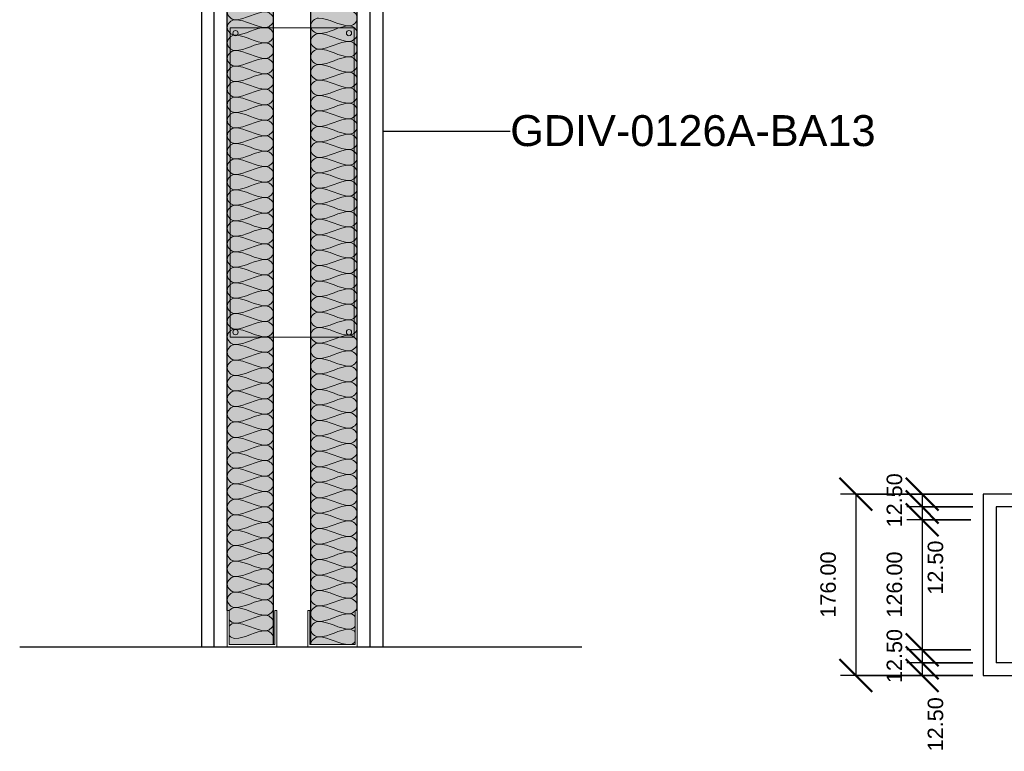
# Model space of a CAD drawing. Header units: millimetres. Extents: x -324 to 2524, y -490 to 1000.
# Tile 1 of 6: x -324 to 630, y -101 to 608. Entities that reach past the tile are written whole.
import ezdxf

# ---------------------------------------------------------------- set-up
doc = ezdxf.new("R2010")
doc.units = ezdxf.units.MM
for name, color, linetype, lineweight in [('A-ANNO-DIMS', 211, 'Continuous', 30), ('A-ANNO-DIMS-10', 211, 'Continuous', 30), ('A-DETL', 90, 'Continuous', 18), ('A-DETL-GENF', 92, 'Continuous', 18), ('A-FLOR-LEVL', 51, 'Continuous', 30), ('A-WALL', 113, 'Continuous', 25), ('A-WALL-IDEN', 211, 'Continuous', 30), ('A-WALL-PATT', 111, 'Continuous', 25), ('I-WALL', 2, 'Continuous', 25)]:
    doc.layers.add(name, color=color, linetype=linetype, lineweight=lineweight)
doc.styles.add('Arial', font='arial.ttf', dxfattribs={"height": 30})
doc.styles.add('Arial_1', font='arial.ttf', dxfattribs={"height": 15})
doc.dimstyles.new('Diagonal', dxfattribs={"dimscale": 304.8, "dimtxt": 15.303891, "dimasz": 0.104167, "dimexe": 0.049213, "dimexo": 0.032808, "dimgap": 0.049213, "dimtad": 1, "dimrnd": 0.01, "dimzin": 0, "dimdsep": 46, "dimtxsty": 'Arial_1', "dimblk1": 'OBLIQUE', "dimblk2": 'OBLIQUE', "dimsah": 1, "dimcen": 0.09, "dimazin": 0, "dimtfac": 1, "dimtdec": 4, "dimtix": 1, "dimtmove": 0, "dimatfit": 3, "dimfxl": 1, "dimtvp": 1, "dimtolj": 1, "dimtzin": 0, "dimarcsym": 2})
doc.dimstyles.new('Diagonal_1', dxfattribs={"dimscale": 304.8, "dimtxt": 15.303891, "dimasz": 0.104167, "dimexe": 0.049213, "dimexo": 0.032808, "dimgap": 0.049213, "dimtad": 1, "dimrnd": 0.01, "dimzin": 0, "dimdsep": 46, "dimtxsty": 'Arial_1', "dimblk1": 'OBLIQUE', "dimblk2": 'OBLIQUE', "dimsah": 1, "dimcen": 0.09, "dimazin": 0, "dimtfac": 1, "dimtdec": 4, "dimtix": 1, "dimtmove": 2, "dimatfit": 3, "dimfxl": 1, "dimtvp": 1, "dimtolj": 1, "dimtzin": 0, "dimarcsym": 2})

# ---------------------------------------------------------------- blocks, each defined once
blk = doc.blocks.new('metal-framing_raia - 48mm-7427-Section 1')
at = {"layer": 'A-DETL-GENF'}
for p, q in [((-121, 35), (-123, 35)), ((-123, 35), (-123, 0)), ((-123, 6), (-123, 29)), ((-121, 2), (-121, 35)), ((-121, 29), (-121, 6)), ((-75, 35), (-77, 35)), ((-77, 35), (-77, 2)), ((-77, 29), (-77, 6)), ((-75, 0), (-75, 35)), ((-75, 6), (-75, 29)), ((-123, 0), (-75, 0)), ((-77, 2), (-121, 2))]:
    blk.add_line(p, q, dxfattribs=at)
blk = doc.blocks.new('Gypsum-plasterboard-support_detail-component - 300x120mm-16210-Section 1')
at = {"layer": 'A-DETL-GENF'}
for p, q in [((-120, 300), (-120, 600)), ((0, 600), (-120, 600)), ((0, 600), (0, 300)), ((0, 300), (-120, 300))]:
    blk.add_line(p, q, dxfattribs=at)
for centre in [(-115, 595), (-5, 595), (-115, 305), (-5, 305)]:
    blk.add_circle(centre, 2.54, dxfattribs=at)
blk = doc.blocks.new('DIMBLOCK1-Level 1')
at = {"layer": 'A-ANNO-DIMS-10', "lineweight": 50}
for p, q in [((486.22, 148), (470.35, 163.88)), ((486.22, 148), (502.1, 132.13)), ((486.22, -28), (470.35, -12.12)), ((486.22, -28), (502.1, -43.87))]:
    blk.add_line(p, q, dxfattribs=at)
at = {"layer": 'A-ANNO-DIMS-10'}
for p, q in [((599.68, 148), (471.22, 148)), ((486.22, 148), (486.22, -28)), ((486.22, 148), (599.68, 148)), ((599.68, -28), (471.22, -28)), ((486.22, -28), (599.68, -28))]:
    blk.add_line(p, q, dxfattribs=at)
at = {"layer": 'A-ANNO-DIMS-10', "color": 0, "insert": (451.75, 28.21), "char_height": 15, "width": 76.284, "attachment_point": 1, "rotation": 90, "line_spacing_factor": 0.941778, "style": 'Arial_1'}
blk.add_mtext('176.00', dxfattribs=at)
blk = doc.blocks.new('_Oblique')
at = {"color": 0, "linetype": 'ByBlock', "lineweight": -2}
blk.add_line((-0.5, -0.5), (0.5, 0.5), dxfattribs=at)
blk = doc.blocks.new('DIMBLOCK2-Level 1')
at = {"layer": 'A-ANNO-DIMS-10', "lineweight": 50}
for p, q in [((550.48, 148), (534.61, 163.88)), ((550.48, 135.5), (534.61, 151.38)), ((550.48, 148), (566.36, 132.13)), ((550.48, 135.5), (566.36, 119.62))]:
    blk.add_line(p, q, dxfattribs=at)
at = {"layer": 'A-ANNO-DIMS-10'}
for p, q in [((599.68, 148), (535.48, 148)), ((550.48, 148), (550.48, 135.5)), ((550.48, 148), (599.68, 148)), ((599.68, 135.5), (535.48, 135.5)), ((550.48, 135.5), (599.68, 135.5))]:
    blk.add_line(p, q, dxfattribs=at)
at = {"layer": 'A-ANNO-DIMS-10', "color": 0, "insert": (516.01, 115.73), "char_height": 15, "width": 62.4399, "attachment_point": 1, "rotation": 90, "line_spacing_factor": 0.941778, "style": 'Arial_1'}
blk.add_mtext('12.50', dxfattribs=at)
blk = doc.blocks.new('DIMBLOCK3-Level 1')
at = {"layer": 'A-ANNO-DIMS-10', "lineweight": 50}
for p, q in [((550.48, 135.5), (534.61, 151.38)), ((550.48, 123), (534.61, 138.88)), ((550.48, 135.5), (566.36, 119.62)), ((550.48, 123), (566.36, 107.12))]:
    blk.add_line(p, q, dxfattribs=at)
at = {"layer": 'A-ANNO-DIMS-10'}
for p, q in [((599.68, 135.5), (535.48, 135.5)), ((550.48, 135.5), (550.48, 123)), ((550.48, 135.5), (599.68, 135.5)), ((597.68, 123), (535.48, 123)), ((550.48, 123), (597.68, 123))]:
    blk.add_line(p, q, dxfattribs=at)
at = {"layer": 'A-ANNO-DIMS-10', "color": 0, "insert": (555.78, 50.47), "char_height": 15, "width": 62.4399, "attachment_point": 1, "rotation": 90, "line_spacing_factor": 0.941778, "style": 'Arial_1'}
blk.add_mtext('12.50', dxfattribs=at)
blk = doc.blocks.new('DIMBLOCK4-Level 1')
at = {"layer": 'A-ANNO-DIMS-10', "lineweight": 50}
for p, q in [((550.48, 123), (534.61, 138.88)), ((550.48, 123), (566.36, 107.12)), ((550.48, -3), (534.61, 12.88)), ((550.48, -3), (566.36, -18.87))]:
    blk.add_line(p, q, dxfattribs=at)
at = {"layer": 'A-ANNO-DIMS-10'}
for p, q in [((597.68, 123), (535.48, 123)), ((550.48, 123), (550.48, -3)), ((550.48, 123), (597.68, 123)), ((597.68, -3), (535.48, -3)), ((550.48, -3), (597.68, -3))]:
    blk.add_line(p, q, dxfattribs=at)
at = {"layer": 'A-ANNO-DIMS-10', "color": 0, "insert": (516.01, 28.21), "char_height": 15, "width": 76.284, "attachment_point": 1, "rotation": 90, "line_spacing_factor": 0.941778, "style": 'Arial_1'}
blk.add_mtext('126.00', dxfattribs=at)
blk = doc.blocks.new('DIMBLOCK5-Level 1')
at = {"layer": 'A-ANNO-DIMS-10', "lineweight": 50}
for p, q in [((550.48, -3), (534.61, 12.88)), ((550.48, -15.5), (534.61, 0.38)), ((550.48, -3), (566.36, -18.87)), ((550.48, -15.5), (566.36, -31.37))]:
    blk.add_line(p, q, dxfattribs=at)
at = {"layer": 'A-ANNO-DIMS-10'}
for p, q in [((597.68, -3), (535.48, -3)), ((550.48, -3), (550.48, -15.5)), ((550.48, -3), (597.68, -3)), ((599.68, -15.5), (535.48, -15.5)), ((550.48, -15.5), (599.68, -15.5))]:
    blk.add_line(p, q, dxfattribs=at)
at = {"layer": 'A-ANNO-DIMS-10', "color": 0, "insert": (516.01, -35.27), "char_height": 15, "width": 62.4399, "attachment_point": 1, "rotation": 90, "line_spacing_factor": 0.941778, "style": 'Arial_1'}
blk.add_mtext('12.50', dxfattribs=at)
blk = doc.blocks.new('DIMBLOCK6-Level 1')
at = {"layer": 'A-ANNO-DIMS-10', "lineweight": 50}
for p, q in [((550.48, -15.5), (534.61, 0.38)), ((550.48, -28), (534.61, -12.12)), ((550.48, -15.5), (566.36, -31.37)), ((550.48, -28), (566.36, -43.87))]:
    blk.add_line(p, q, dxfattribs=at)
at = {"layer": 'A-ANNO-DIMS-10'}
for p, q in [((599.68, -15.5), (535.48, -15.5)), ((550.48, -15.5), (550.48, -28)), ((550.48, -15.5), (599.68, -15.5)), ((599.68, -28), (535.48, -28)), ((550.48, -28), (599.68, -28))]:
    blk.add_line(p, q, dxfattribs=at)
at = {"layer": 'A-ANNO-DIMS-10', "color": 0, "insert": (555.78, -101.42), "char_height": 15, "width": 62.4399, "attachment_point": 1, "rotation": 90, "line_spacing_factor": 0.941778, "style": 'Arial_1'}
blk.add_mtext('12.50', dxfattribs=at)

msp = doc.modelspace()

# ---------------------------------------------------------------- hatches: boundary and pattern name
at = {"layer": 'A-WALL-PATT'}
for points in [[(-78, 2), (-78, 998), (-121, 998), (-121, 965), (-123, 965), (-123, 35), (-121, 35), (-121, 2)], [(1, 2), (1, 35), (3, 35), (3, 965), (1, 965), (1, 998), (-42, 998), (-42, 2)]]:
    msp.add_hatch(color=256, dxfattribs=at).paths.add_polyline_path(points)

# ---------------------------------------------------------------- linework, layer by layer
at = {"layer": 'A-DETL'}
for points in [[(-115.5, 623), (-119.036, 623), (-126.964, 615.5), (-119.036, 608), (-115.5, 608)], [(-115.5, 608), (-105.192, 608), (-95.808, 615.5), (-85.5, 615.5)], [(-85.5, 615.5), (-81.964, 615.5), (-74.036, 608), (-81.964, 600.5), (-85.5, 600.5)], [(-4.5, 602), (-0.964, 602), (6.964, 609.5), (-0.964, 617), (-4.5, 617)], [(-115.5, 608), (-119.036, 608), (-126.964, 600.5), (-119.036, 593), (-115.5, 593)], [(-85.5, 600.5), (-95.808, 600.5), (-105.192, 608), (-115.5, 608)], [(-34.5, 594.5), (-38.036, 594.5), (-45.964, 602), (-38.036, 609.5), (-34.5, 609.5)], [(-34.5, 609.5), (-24.192, 609.5), (-14.808, 602), (-4.5, 602)], [(-4.5, 602), (-14.808, 602), (-24.192, 594.5), (-34.5, 594.5)], [(-4.5, 587), (-0.964, 587), (6.964, 594.5), (-0.964, 602), (-4.5, 602)], [(-115.5, 593), (-119.036, 593), (-126.964, 585.5), (-119.036, 578), (-115.5, 578)], [(-115.5, 593), (-105.192, 593), (-95.808, 600.5), (-85.5, 600.5)], [(-85.5, 585.5), (-95.808, 585.5), (-105.192, 593), (-115.5, 593)], [(-85.5, 600.5), (-81.964, 600.5), (-74.036, 593), (-81.964, 585.5), (-85.5, 585.5)], [(-34.5, 579.5), (-38.036, 579.5), (-45.964, 587), (-38.036, 594.5), (-34.5, 594.5)], [(-34.5, 594.5), (-24.192, 594.5), (-14.808, 587), (-4.5, 587)], [(-115.5, 578), (-105.192, 578), (-95.808, 585.5), (-85.5, 585.5)], [(-85.5, 585.5), (-81.964, 585.5), (-74.036, 578), (-81.964, 570.5), (-85.5, 570.5)], [(-4.5, 587), (-14.808, 587), (-24.192, 579.5), (-34.5, 579.5)], [(-4.5, 572), (-0.964, 572), (6.964, 579.5), (-0.964, 587), (-4.5, 587)], [(-115.5, 578), (-119.036, 578), (-126.964, 570.5), (-119.036, 563), (-115.5, 563)], [(-85.5, 570.5), (-95.808, 570.5), (-105.192, 578), (-115.5, 578)], [(-34.5, 564.5), (-38.036, 564.5), (-45.964, 572), (-38.036, 579.5), (-34.5, 579.5)], [(-34.5, 579.5), (-24.192, 579.5), (-14.808, 572), (-4.5, 572)], [(-115.5, 563), (-119.036, 563), (-126.964, 555.5), (-119.036, 548), (-115.5, 548)], [(-115.5, 563), (-105.192, 563), (-95.808, 570.5), (-85.5, 570.5)], [(-85.5, 555.5), (-95.808, 555.5), (-105.192, 563), (-115.5, 563)], [(-85.5, 570.5), (-81.964, 570.5), (-74.036, 563), (-81.964, 555.5), (-85.5, 555.5)], [(-34.5, 549.5), (-38.036, 549.5), (-45.964, 557), (-38.036, 564.5), (-34.5, 564.5)], [(-4.5, 572), (-14.808, 572), (-24.192, 564.5), (-34.5, 564.5)], [(-34.5, 564.5), (-24.192, 564.5), (-14.808, 557), (-4.5, 557)], [(-4.5, 557), (-0.964, 557), (6.964, 564.5), (-0.964, 572), (-4.5, 572)], [(-115.5, 548), (-105.192, 548), (-95.808, 555.5), (-85.5, 555.5)], [(-85.5, 555.5), (-81.964, 555.5), (-74.036, 548), (-81.964, 540.5), (-85.5, 540.5)], [(-4.5, 557), (-14.808, 557), (-24.192, 549.5), (-34.5, 549.5)], [(-4.5, 542), (-0.964, 542), (6.964, 549.5), (-0.964, 557), (-4.5, 557)], [(-115.5, 548), (-119.036, 548), (-126.964, 540.5), (-119.036, 533), (-115.5, 533)], [(-85.5, 540.5), (-95.808, 540.5), (-105.192, 548), (-115.5, 548)], [(-34.5, 534.5), (-38.036, 534.5), (-45.964, 542), (-38.036, 549.5), (-34.5, 549.5)], [(-34.5, 549.5), (-24.192, 549.5), (-14.808, 542), (-4.5, 542)], [(-115.5, 533), (-105.192, 533), (-95.808, 540.5), (-85.5, 540.5)], [(-85.5, 540.5), (-81.964, 540.5), (-74.036, 533), (-81.964, 525.5), (-85.5, 525.5)], [(-34.5, 519.5), (-38.036, 519.5), (-45.964, 527), (-38.036, 534.5), (-34.5, 534.5)], [(-4.5, 542), (-14.808, 542), (-24.192, 534.5), (-34.5, 534.5)], [(-34.5, 534.5), (-24.192, 534.5), (-14.808, 527), (-4.5, 527)], [(-4.5, 527), (-0.964, 527), (6.964, 534.5), (-0.964, 542), (-4.5, 542)], [(-115.5, 533), (-119.036, 533), (-126.964, 525.5), (-119.036, 518), (-115.5, 518)], [(-85.5, 525.5), (-95.808, 525.5), (-105.192, 533), (-115.5, 533)], [(-115.5, 518), (-105.192, 518), (-95.808, 525.5), (-85.5, 525.5)], [(-85.5, 525.5), (-81.964, 525.5), (-74.036, 518), (-81.964, 510.5), (-85.5, 510.5)], [(-4.5, 527), (-14.808, 527), (-24.192, 519.5), (-34.5, 519.5)], [(-4.5, 512), (-0.964, 512), (6.964, 519.5), (-0.964, 527), (-4.5, 527)], [(-115.5, 518), (-119.036, 518), (-126.964, 510.5), (-119.036, 503), (-115.5, 503)], [(-85.5, 510.5), (-95.808, 510.5), (-105.192, 518), (-115.5, 518)], [(-34.5, 504.5), (-38.036, 504.5), (-45.964, 512), (-38.036, 519.5), (-34.5, 519.5)], [(-34.5, 519.5), (-24.192, 519.5), (-14.808, 512), (-4.5, 512)], [(-115.5, 503), (-105.192, 503), (-95.808, 510.5), (-85.5, 510.5)], [(-85.5, 510.5), (-81.964, 510.5), (-74.036, 503), (-81.964, 495.5), (-85.5, 495.5)], [(-4.5, 512), (-14.808, 512), (-24.192, 504.5), (-34.5, 504.5)], [(-4.5, 497), (-0.964, 497), (6.964, 504.5), (-0.964, 512), (-4.5, 512)], [(-115.5, 503), (-119.036, 503), (-126.964, 495.5), (-119.036, 488), (-115.5, 488)], [(-85.5, 495.5), (-95.808, 495.5), (-105.192, 503), (-115.5, 503)], [(-34.5, 489.5), (-38.036, 489.5), (-45.964, 497), (-38.036, 504.5), (-34.5, 504.5)], [(-34.5, 504.5), (-24.192, 504.5), (-14.808, 497), (-4.5, 497)], [(-4.5, 497), (-14.808, 497), (-24.192, 489.5), (-34.5, 489.5)], [(-4.5, 482), (-0.964, 482), (6.964, 489.5), (-0.964, 497), (-4.5, 497)], [(-115.5, 488), (-119.036, 488), (-126.964, 480.5), (-119.036, 473), (-115.5, 473)], [(-115.5, 488), (-105.192, 488), (-95.808, 495.5), (-85.5, 495.5)], [(-85.5, 480.5), (-95.808, 480.5), (-105.192, 488), (-115.5, 488)], [(-85.5, 495.5), (-81.964, 495.5), (-74.036, 488), (-81.964, 480.5), (-85.5, 480.5)], [(-34.5, 474.5), (-38.036, 474.5), (-45.964, 482), (-38.036, 489.5), (-34.5, 489.5)], [(-34.5, 489.5), (-24.192, 489.5), (-14.808, 482), (-4.5, 482)], [(-115.5, 473), (-105.192, 473), (-95.808, 480.5), (-85.5, 480.5)], [(-85.5, 480.5), (-81.964, 480.5), (-74.036, 473), (-81.964, 465.5), (-85.5, 465.5)], [(-4.5, 482), (-14.808, 482), (-24.192, 474.5), (-34.5, 474.5)], [(-4.5, 467), (-0.964, 467), (6.964, 474.5), (-0.964, 482), (-4.5, 482)], [(-115.5, 473), (-119.036, 473), (-126.964, 465.5), (-119.036, 458), (-115.5, 458)], [(-85.5, 465.5), (-95.808, 465.5), (-105.192, 473), (-115.5, 473)], [(-34.5, 459.5), (-38.036, 459.5), (-45.964, 467), (-38.036, 474.5), (-34.5, 474.5)], [(-34.5, 474.5), (-24.192, 474.5), (-14.808, 467), (-4.5, 467)], [(-115.5, 458), (-119.036, 458), (-126.964, 450.5), (-119.036, 443), (-115.5, 443)], [(-115.5, 458), (-105.192, 458), (-95.808, 465.5), (-85.5, 465.5)], [(-85.5, 450.5), (-95.808, 450.5), (-105.192, 458), (-115.5, 458)], [(-85.5, 465.5), (-81.964, 465.5), (-74.036, 458), (-81.964, 450.5), (-85.5, 450.5)], [(-34.5, 444.5), (-38.036, 444.5), (-45.964, 452), (-38.036, 459.5), (-34.5, 459.5)], [(-4.5, 467), (-14.808, 467), (-24.192, 459.5), (-34.5, 459.5)], [(-34.5, 459.5), (-24.192, 459.5), (-14.808, 452), (-4.5, 452)], [(-4.5, 452), (-0.964, 452), (6.964, 459.5), (-0.964, 467), (-4.5, 467)], [(-115.5, 443), (-105.192, 443), (-95.808, 450.5), (-85.5, 450.5)], [(-85.5, 450.5), (-81.964, 450.5), (-74.036, 443), (-81.964, 435.5), (-85.5, 435.5)], [(-4.5, 452), (-14.808, 452), (-24.192, 444.5), (-34.5, 444.5)], [(-4.5, 437), (-0.964, 437), (6.964, 444.5), (-0.964, 452), (-4.5, 452)], [(-115.5, 443), (-119.036, 443), (-126.964, 435.5), (-119.036, 428), (-115.5, 428)], [(-85.5, 435.5), (-95.808, 435.5), (-105.192, 443), (-115.5, 443)], [(-34.5, 429.5), (-38.036, 429.5), (-45.964, 437), (-38.036, 444.5), (-34.5, 444.5)], [(-34.5, 444.5), (-24.192, 444.5), (-14.808, 437), (-4.5, 437)], [(-115.5, 428), (-105.192, 428), (-95.808, 435.5), (-85.5, 435.5)], [(-85.5, 435.5), (-81.964, 435.5), (-74.036, 428), (-81.964, 420.5), (-85.5, 420.5)], [(-34.5, 414.5), (-38.036, 414.5), (-45.964, 422), (-38.036, 429.5), (-34.5, 429.5)], [(-4.5, 437), (-14.808, 437), (-24.192, 429.5), (-34.5, 429.5)], [(-34.5, 429.5), (-24.192, 429.5), (-14.808, 422), (-4.5, 422)], [(-4.5, 422), (-0.964, 422), (6.964, 429.5), (-0.964, 437), (-4.5, 437)], [(-115.5, 428), (-119.036, 428), (-126.964, 420.5), (-119.036, 413), (-115.5, 413)], [(-85.5, 420.5), (-95.808, 420.5), (-105.192, 428), (-115.5, 428)], [(-115.5, 413), (-105.192, 413), (-95.808, 420.5), (-85.5, 420.5)], [(-85.5, 420.5), (-81.964, 420.5), (-74.036, 413), (-81.964, 405.5), (-85.5, 405.5)], [(-4.5, 422), (-14.808, 422), (-24.192, 414.5), (-34.5, 414.5)], [(-4.5, 407), (-0.964, 407), (6.964, 414.5), (-0.964, 422), (-4.5, 422)], [(-115.5, 413), (-119.036, 413), (-126.964, 405.5), (-119.036, 398), (-115.5, 398)], [(-85.5, 405.5), (-95.808, 405.5), (-105.192, 413), (-115.5, 413)], [(-34.5, 399.5), (-38.036, 399.5), (-45.964, 407), (-38.036, 414.5), (-34.5, 414.5)], [(-34.5, 414.5), (-24.192, 414.5), (-14.808, 407), (-4.5, 407)], [(-115.5, 398), (-105.192, 398), (-95.808, 405.5), (-85.5, 405.5)], [(-85.5, 405.5), (-81.964, 405.5), (-74.036, 398), (-81.964, 390.5), (-85.5, 390.5)], [(-4.5, 407), (-14.808, 407), (-24.192, 399.5), (-34.5, 399.5)], [(-4.5, 392), (-0.964, 392), (6.964, 399.5), (-0.964, 407), (-4.5, 407)], [(-115.5, 398), (-119.036, 398), (-126.964, 390.5), (-119.036, 383), (-115.5, 383)], [(-85.5, 390.5), (-95.808, 390.5), (-105.192, 398), (-115.5, 398)], [(-34.5, 384.5), (-38.036, 384.5), (-45.964, 392), (-38.036, 399.5), (-34.5, 399.5)], [(-34.5, 399.5), (-24.192, 399.5), (-14.808, 392), (-4.5, 392)], [(-4.5, 392), (-14.808, 392), (-24.192, 384.5), (-34.5, 384.5)], [(-4.5, 377), (-0.964, 377), (6.964, 384.5), (-0.964, 392), (-4.5, 392)], [(-115.5, 383), (-119.036, 383), (-126.964, 375.5), (-119.036, 368), (-115.5, 368)], [(-115.5, 383), (-105.192, 383), (-95.808, 390.5), (-85.5, 390.5)], [(-85.5, 375.5), (-95.808, 375.5), (-105.192, 383), (-115.5, 383)], [(-85.5, 390.5), (-81.964, 390.5), (-74.036, 383), (-81.964, 375.5), (-85.5, 375.5)], [(-34.5, 369.5), (-38.036, 369.5), (-45.964, 377), (-38.036, 384.5), (-34.5, 384.5)], [(-34.5, 384.5), (-24.192, 384.5), (-14.808, 377), (-4.5, 377)], [(-115.5, 368), (-105.192, 368), (-95.808, 375.5), (-85.5, 375.5)], [(-85.5, 375.5), (-81.964, 375.5), (-74.036, 368), (-81.964, 360.5), (-85.5, 360.5)], [(-4.5, 377), (-14.808, 377), (-24.192, 369.5), (-34.5, 369.5)], [(-4.5, 362), (-0.964, 362), (6.964, 369.5), (-0.964, 377), (-4.5, 377)], [(-115.5, 368), (-119.036, 368), (-126.964, 360.5), (-119.036, 353), (-115.5, 353)], [(-85.5, 360.5), (-95.808, 360.5), (-105.192, 368), (-115.5, 368)], [(-34.5, 354.5), (-38.036, 354.5), (-45.964, 362), (-38.036, 369.5), (-34.5, 369.5)], [(-34.5, 369.5), (-24.192, 369.5), (-14.808, 362), (-4.5, 362)], [(-115.5, 353), (-105.192, 353), (-95.808, 360.5), (-85.5, 360.5)], [(-85.5, 360.5), (-81.964, 360.5), (-74.036, 353), (-81.964, 345.5), (-85.5, 345.5)], [(-34.5, 339.5), (-38.036, 339.5), (-45.964, 347), (-38.036, 354.5), (-34.5, 354.5)], [(-4.5, 362), (-14.808, 362), (-24.192, 354.5), (-34.5, 354.5)], [(-34.5, 354.5), (-24.192, 354.5), (-14.808, 347), (-4.5, 347)], [(-4.5, 347), (-0.964, 347), (6.964, 354.5), (-0.964, 362), (-4.5, 362)], [(-115.5, 353), (-119.036, 353), (-126.964, 345.5), (-119.036, 338), (-115.5, 338)], [(-85.5, 345.5), (-95.808, 345.5), (-105.192, 353), (-115.5, 353)], [(-115.5, 338), (-105.192, 338), (-95.808, 345.5), (-85.5, 345.5)], [(-85.5, 345.5), (-81.964, 345.5), (-74.036, 338), (-81.964, 330.5), (-85.5, 330.5)], [(-4.5, 347), (-14.808, 347), (-24.192, 339.5), (-34.5, 339.5)], [(-4.5, 332), (-0.964, 332), (6.964, 339.5), (-0.964, 347), (-4.5, 347)], [(-115.5, 338), (-119.036, 338), (-126.964, 330.5), (-119.036, 323), (-115.5, 323)], [(-85.5, 330.5), (-95.808, 330.5), (-105.192, 338), (-115.5, 338)], [(-34.5, 324.5), (-38.036, 324.5), (-45.964, 332), (-38.036, 339.5), (-34.5, 339.5)], [(-34.5, 339.5), (-24.192, 339.5), (-14.808, 332), (-4.5, 332)], [(-115.5, 323), (-105.192, 323), (-95.808, 330.5), (-85.5, 330.5)], [(-85.5, 330.5), (-81.964, 330.5), (-74.036, 323), (-81.964, 315.5), (-85.5, 315.5)], [(-34.5, 309.5), (-38.036, 309.5), (-45.964, 317), (-38.036, 324.5), (-34.5, 324.5)], [(-4.5, 332), (-14.808, 332), (-24.192, 324.5), (-34.5, 324.5)], [(-34.5, 324.5), (-24.192, 324.5), (-14.808, 317), (-4.5, 317)], [(-4.5, 317), (-0.964, 317), (6.964, 324.5), (-0.964, 332), (-4.5, 332)], [(-115.5, 323), (-119.036, 323), (-126.964, 315.5), (-119.036, 308), (-115.5, 308)], [(-85.5, 315.5), (-95.808, 315.5), (-105.192, 323), (-115.5, 323)], [(-115.5, 308), (-105.192, 308), (-95.808, 315.5), (-85.5, 315.5)], [(-85.5, 315.5), (-81.964, 315.5), (-74.036, 308), (-81.964, 300.5), (-85.5, 300.5)], [(-4.5, 317), (-14.808, 317), (-24.192, 309.5), (-34.5, 309.5)], [(-4.5, 302), (-0.964, 302), (6.964, 309.5), (-0.964, 317), (-4.5, 317)], [(-115.5, 308), (-119.036, 308), (-126.964, 300.5), (-119.036, 293), (-115.5, 293)], [(-85.5, 300.5), (-95.808, 300.5), (-105.192, 308), (-115.5, 308)], [(-34.5, 294.5), (-38.036, 294.5), (-45.964, 302), (-38.036, 309.5), (-34.5, 309.5)], [(-34.5, 309.5), (-24.192, 309.5), (-14.808, 302), (-4.5, 302)], [(-115.5, 293), (-105.192, 293), (-95.808, 300.5), (-85.5, 300.5)], [(-85.5, 300.5), (-81.964, 300.5), (-74.036, 293), (-81.964, 285.5), (-85.5, 285.5)], [(-4.5, 302), (-14.808, 302), (-24.192, 294.5), (-34.5, 294.5)], [(-4.5, 287), (-0.964, 287), (6.964, 294.5), (-0.964, 302), (-4.5, 302)], [(-115.5, 293), (-119.036, 293), (-126.964, 285.5), (-119.036, 278), (-115.5, 278)], [(-85.5, 285.5), (-95.808, 285.5), (-105.192, 293), (-115.5, 293)], [(-34.5, 279.5), (-38.036, 279.5), (-45.964, 287), (-38.036, 294.5), (-34.5, 294.5)], [(-34.5, 294.5), (-24.192, 294.5), (-14.808, 287), (-4.5, 287)], [(-4.5, 287), (-14.808, 287), (-24.192, 279.5), (-34.5, 279.5)], [(-4.5, 272), (-0.964, 272), (6.964, 279.5), (-0.964, 287), (-4.5, 287)], [(-115.5, 278), (-119.036, 278), (-126.964, 270.5), (-119.036, 263), (-115.5, 263)], [(-115.5, 278), (-105.192, 278), (-95.808, 285.5), (-85.5, 285.5)], [(-85.5, 270.5), (-95.808, 270.5), (-105.192, 278), (-115.5, 278)], [(-85.5, 285.5), (-81.964, 285.5), (-74.036, 278), (-81.964, 270.5), (-85.5, 270.5)], [(-34.5, 264.5), (-38.036, 264.5), (-45.964, 272), (-38.036, 279.5), (-34.5, 279.5)], [(-34.5, 279.5), (-24.192, 279.5), (-14.808, 272), (-4.5, 272)], [(-115.5, 263), (-105.192, 263), (-95.808, 270.5), (-85.5, 270.5)], [(-85.5, 270.5), (-81.964, 270.5), (-74.036, 263), (-81.964, 255.5), (-85.5, 255.5)], [(-4.5, 272), (-14.808, 272), (-24.192, 264.5), (-34.5, 264.5)], [(-4.5, 257), (-0.964, 257), (6.964, 264.5), (-0.964, 272), (-4.5, 272)], [(-115.5, 263), (-119.036, 263), (-126.964, 255.5), (-119.036, 248), (-115.5, 248)], [(-85.5, 255.5), (-95.808, 255.5), (-105.192, 263), (-115.5, 263)], [(-34.5, 249.5), (-38.036, 249.5), (-45.964, 257), (-38.036, 264.5), (-34.5, 264.5)], [(-34.5, 264.5), (-24.192, 264.5), (-14.808, 257), (-4.5, 257)], [(-115.5, 248), (-105.192, 248), (-95.808, 255.5), (-85.5, 255.5)], [(-85.5, 255.5), (-81.964, 255.5), (-74.036, 248), (-81.964, 240.5), (-85.5, 240.5)], [(-34.5, 234.5), (-38.036, 234.5), (-45.964, 242), (-38.036, 249.5), (-34.5, 249.5)], [(-4.5, 257), (-14.808, 257), (-24.192, 249.5), (-34.5, 249.5)], [(-34.5, 249.5), (-24.192, 249.5), (-14.808, 242), (-4.5, 242)], [(-4.5, 242), (-0.964, 242), (6.964, 249.5), (-0.964, 257), (-4.5, 257)], [(-115.5, 248), (-119.036, 248), (-126.964, 240.5), (-119.036, 233), (-115.5, 233)], [(-85.5, 240.5), (-95.808, 240.5), (-105.192, 248), (-115.5, 248)], [(-115.5, 233), (-105.192, 233), (-95.808, 240.5), (-85.5, 240.5)], [(-85.5, 240.5), (-81.964, 240.5), (-74.036, 233), (-81.964, 225.5), (-85.5, 225.5)], [(-4.5, 242), (-14.808, 242), (-24.192, 234.5), (-34.5, 234.5)], [(-4.5, 227), (-0.964, 227), (6.964, 234.5), (-0.964, 242), (-4.5, 242)], [(-115.5, 233), (-119.036, 233), (-126.964, 225.5), (-119.036, 218), (-115.5, 218)], [(-85.5, 225.5), (-95.808, 225.5), (-105.192, 233), (-115.5, 233)], [(-34.5, 219.5), (-38.036, 219.5), (-45.964, 227), (-38.036, 234.5), (-34.5, 234.5)], [(-34.5, 234.5), (-24.192, 234.5), (-14.808, 227), (-4.5, 227)], [(-115.5, 218), (-105.192, 218), (-95.808, 225.5), (-85.5, 225.5)], [(-85.5, 225.5), (-81.964, 225.5), (-74.036, 218), (-81.964, 210.5), (-85.5, 210.5)], [(-34.5, 204.5), (-38.036, 204.5), (-45.964, 212), (-38.036, 219.5), (-34.5, 219.5)], [(-4.5, 227), (-14.808, 227), (-24.192, 219.5), (-34.5, 219.5)], [(-34.5, 219.5), (-24.192, 219.5), (-14.808, 212), (-4.5, 212)], [(-4.5, 212), (-0.964, 212), (6.964, 219.5), (-0.964, 227), (-4.5, 227)], [(-115.5, 218), (-119.036, 218), (-126.964, 210.5), (-119.036, 203), (-115.5, 203)], [(-85.5, 210.5), (-95.808, 210.5), (-105.192, 218), (-115.5, 218)], [(-115.5, 203), (-105.192, 203), (-95.808, 210.5), (-85.5, 210.5)], [(-85.5, 210.5), (-81.964, 210.5), (-74.036, 203), (-81.964, 195.5), (-85.5, 195.5)], [(-4.5, 212), (-14.808, 212), (-24.192, 204.5), (-34.5, 204.5)], [(-4.5, 197), (-0.964, 197), (6.964, 204.5), (-0.964, 212), (-4.5, 212)], [(-115.5, 203), (-119.036, 203), (-126.964, 195.5), (-119.036, 188), (-115.5, 188)], [(-85.5, 195.5), (-95.808, 195.5), (-105.192, 203), (-115.5, 203)], [(-34.5, 189.5), (-38.036, 189.5), (-45.964, 197), (-38.036, 204.5), (-34.5, 204.5)], [(-34.5, 204.5), (-24.192, 204.5), (-14.808, 197), (-4.5, 197)], [(-115.5, 188), (-105.192, 188), (-95.808, 195.5), (-85.5, 195.5)], [(-85.5, 195.5), (-81.964, 195.5), (-74.036, 188), (-81.964, 180.5), (-85.5, 180.5)], [(-4.5, 197), (-14.808, 197), (-24.192, 189.5), (-34.5, 189.5)], [(-4.5, 182), (-0.964, 182), (6.964, 189.5), (-0.964, 197), (-4.5, 197)], [(-115.5, 188), (-119.036, 188), (-126.964, 180.5), (-119.036, 173), (-115.5, 173)], [(-85.5, 180.5), (-95.808, 180.5), (-105.192, 188), (-115.5, 188)], [(-34.5, 174.5), (-38.036, 174.5), (-45.964, 182), (-38.036, 189.5), (-34.5, 189.5)], [(-34.5, 189.5), (-24.192, 189.5), (-14.808, 182), (-4.5, 182)], [(-4.5, 182), (-14.808, 182), (-24.192, 174.5), (-34.5, 174.5)], [(-4.5, 167), (-0.964, 167), (6.964, 174.5), (-0.964, 182), (-4.5, 182)], [(-115.5, 173), (-119.036, 173), (-126.964, 165.5), (-119.036, 158), (-115.5, 158)], [(-115.5, 173), (-105.192, 173), (-95.808, 180.5), (-85.5, 180.5)], [(-85.5, 165.5), (-95.808, 165.5), (-105.192, 173), (-115.5, 173)], [(-85.5, 180.5), (-81.964, 180.5), (-74.036, 173), (-81.964, 165.5), (-85.5, 165.5)], [(-34.5, 159.5), (-38.036, 159.5), (-45.964, 167), (-38.036, 174.5), (-34.5, 174.5)], [(-34.5, 174.5), (-24.192, 174.5), (-14.808, 167), (-4.5, 167)], [(-115.5, 158), (-105.192, 158), (-95.808, 165.5), (-85.5, 165.5)], [(-85.5, 165.5), (-81.964, 165.5), (-74.036, 158), (-81.964, 150.5), (-85.5, 150.5)], [(-4.5, 167), (-14.808, 167), (-24.192, 159.5), (-34.5, 159.5)], [(-4.5, 152), (-0.964, 152), (6.964, 159.5), (-0.964, 167), (-4.5, 167)], [(-115.5, 158), (-119.036, 158), (-126.964, 150.5), (-119.036, 143), (-115.5, 143)], [(-85.5, 150.5), (-95.808, 150.5), (-105.192, 158), (-115.5, 158)], [(-34.5, 144.5), (-38.036, 144.5), (-45.964, 152), (-38.036, 159.5), (-34.5, 159.5)], [(-34.5, 159.5), (-24.192, 159.5), (-14.808, 152), (-4.5, 152)], [(-115.5, 143), (-105.192, 143), (-95.808, 150.5), (-85.5, 150.5)], [(-85.5, 150.5), (-81.964, 150.5), (-74.036, 143), (-81.964, 135.5), (-85.5, 135.5)], [(-34.5, 129.5), (-38.036, 129.5), (-45.964, 137), (-38.036, 144.5), (-34.5, 144.5)], [(-4.5, 152), (-14.808, 152), (-24.192, 144.5), (-34.5, 144.5)], [(-34.5, 144.5), (-24.192, 144.5), (-14.808, 137), (-4.5, 137)], [(-4.5, 137), (-0.964, 137), (6.964, 144.5), (-0.964, 152), (-4.5, 152)], [(-115.5, 143), (-119.036, 143), (-126.964, 135.5), (-119.036, 128), (-115.5, 128)], [(-85.5, 135.5), (-95.808, 135.5), (-105.192, 143), (-115.5, 143)], [(-115.5, 128), (-105.192, 128), (-95.808, 135.5), (-85.5, 135.5)], [(-85.5, 135.5), (-81.964, 135.5), (-74.036, 128), (-81.964, 120.5), (-85.5, 120.5)], [(-4.5, 137), (-14.808, 137), (-24.192, 129.5), (-34.5, 129.5)], [(-4.5, 122), (-0.964, 122), (6.964, 129.5), (-0.964, 137), (-4.5, 137)], [(-115.5, 128), (-119.036, 128), (-126.964, 120.5), (-119.036, 113), (-115.5, 113)], [(-85.5, 120.5), (-95.808, 120.5), (-105.192, 128), (-115.5, 128)], [(-34.5, 114.5), (-38.036, 114.5), (-45.964, 122), (-38.036, 129.5), (-34.5, 129.5)], [(-34.5, 129.5), (-24.192, 129.5), (-14.808, 122), (-4.5, 122)], [(-115.5, 113), (-105.192, 113), (-95.808, 120.5), (-85.5, 120.5)], [(-85.5, 120.5), (-81.964, 120.5), (-74.036, 113), (-81.964, 105.5), (-85.5, 105.5)], [(-34.5, 99.5), (-38.036, 99.5), (-45.964, 107), (-38.036, 114.5), (-34.5, 114.5)], [(-4.5, 122), (-14.808, 122), (-24.192, 114.5), (-34.5, 114.5)], [(-34.5, 114.5), (-24.192, 114.5), (-14.808, 107), (-4.5, 107)], [(-4.5, 107), (-0.964, 107), (6.964, 114.5), (-0.964, 122), (-4.5, 122)], [(-115.5, 113), (-119.036, 113), (-126.964, 105.5), (-119.036, 98), (-115.5, 98)], [(-85.5, 105.5), (-95.808, 105.5), (-105.192, 113), (-115.5, 113)], [(-115.5, 98), (-105.192, 98), (-95.808, 105.5), (-85.5, 105.5)], [(-85.5, 105.5), (-81.964, 105.5), (-74.036, 98), (-81.964, 90.5), (-85.5, 90.5)], [(-4.5, 107), (-14.808, 107), (-24.192, 99.5), (-34.5, 99.5)], [(-4.5, 92), (-0.964, 92), (6.964, 99.5), (-0.964, 107), (-4.5, 107)], [(-115.5, 98), (-119.036, 98), (-126.964, 90.5), (-119.036, 83), (-115.5, 83)], [(-85.5, 90.5), (-95.808, 90.5), (-105.192, 98), (-115.5, 98)], [(-34.5, 84.5), (-38.036, 84.5), (-45.964, 92), (-38.036, 99.5), (-34.5, 99.5)], [(-34.5, 99.5), (-24.192, 99.5), (-14.808, 92), (-4.5, 92)], [(-115.5, 83), (-105.192, 83), (-95.808, 90.5), (-85.5, 90.5)], [(-85.5, 90.5), (-81.964, 90.5), (-74.036, 83), (-81.964, 75.5), (-85.5, 75.5)], [(-4.5, 92), (-14.808, 92), (-24.192, 84.5), (-34.5, 84.5)], [(-4.5, 77), (-0.964, 77), (6.964, 84.5), (-0.964, 92), (-4.5, 92)], [(-115.5, 83), (-119.036, 83), (-126.964, 75.5), (-119.036, 68), (-115.5, 68)], [(-85.5, 75.5), (-95.808, 75.5), (-105.192, 83), (-115.5, 83)], [(-34.5, 69.5), (-38.036, 69.5), (-45.964, 77), (-38.036, 84.5), (-34.5, 84.5)], [(-34.5, 84.5), (-24.192, 84.5), (-14.808, 77), (-4.5, 77)], [(-4.5, 77), (-14.808, 77), (-24.192, 69.5), (-34.5, 69.5)], [(-4.5, 62), (-0.964, 62), (6.964, 69.5), (-0.964, 77), (-4.5, 77)], [(-115.5, 68), (-119.036, 68), (-126.964, 60.5), (-119.036, 53), (-115.5, 53)], [(-115.5, 68), (-105.192, 68), (-95.808, 75.5), (-85.5, 75.5)], [(-85.5, 60.5), (-95.808, 60.5), (-105.192, 68), (-115.5, 68)], [(-85.5, 75.5), (-81.964, 75.5), (-74.036, 68), (-81.964, 60.5), (-85.5, 60.5)], [(-34.5, 54.5), (-38.036, 54.5), (-45.964, 62), (-38.036, 69.5), (-34.5, 69.5)], [(-34.5, 69.5), (-24.192, 69.5), (-14.808, 62), (-4.5, 62)], [(-115.5, 53), (-105.192, 53), (-95.808, 60.5), (-85.5, 60.5)], [(-85.5, 60.5), (-81.964, 60.5), (-74.036, 53), (-81.964, 45.5), (-85.5, 45.5)], [(-4.5, 62), (-14.808, 62), (-24.192, 54.5), (-34.5, 54.5)], [(-4.5, 47), (-0.964, 47), (6.964, 54.5), (-0.964, 62), (-4.5, 62)], [(-115.5, 53), (-119.036, 53), (-126.964, 45.5), (-119.036, 38), (-115.5, 38)], [(-85.5, 45.5), (-95.808, 45.5), (-105.192, 53), (-115.5, 53)], [(-34.5, 39.5), (-38.036, 39.5), (-45.964, 47), (-38.036, 54.5), (-34.5, 54.5)], [(-34.5, 54.5), (-24.192, 54.5), (-14.808, 47), (-4.5, 47)], [(-115.5, 38), (-105.192, 38), (-95.808, 45.5), (-85.5, 45.5)], [(-85.5, 45.5), (-81.964, 45.5), (-74.036, 38), (-81.964, 30.5), (-85.5, 30.5)], [(-34.5, 24.5), (-38.036, 24.5), (-45.964, 32), (-38.036, 39.5), (-34.5, 39.5)], [(-4.5, 47), (-14.808, 47), (-24.192, 39.5), (-34.5, 39.5)], [(-34.5, 39.5), (-24.192, 39.5), (-14.808, 32), (-4.5, 32)], [(-4.5, 32), (-0.964, 32), (6.964, 39.5), (-0.964, 47), (-4.5, 47)], [(-115.5, 38), (-117.506, 38), (-119.65, 36.793), (-121.13, 35.063)], [(-85.5, 30.5), (-95.808, 30.5), (-105.192, 38), (-115.5, 38)], [(-115.5, 23), (-105.192, 23), (-95.808, 30.5), (-85.5, 30.5)], [(-85.5, 30.5), (-81.964, 30.5), (-74.036, 23), (-81.964, 15.5), (-85.5, 15.5)], [(-4.5, 32), (-14.808, 32), (-24.192, 24.5), (-34.5, 24.5)], [(1.13, 29.063), (-0.35, 30.793), (-2.494, 32), (-4.5, 32)], [(-121.13, 25.937), (-119.65, 24.207), (-117.506, 23), (-115.5, 23)], [(-115.5, 23), (-117.506, 23), (-119.65, 21.793), (-121.13, 20.063)], [(-85.5, 15.5), (-95.808, 15.5), (-105.192, 23), (-115.5, 23)], [(-34.5, 9.5), (-38.036, 9.5), (-45.964, 17), (-38.036, 24.5), (-34.5, 24.5)], [(-34.5, 24.5), (-24.192, 24.5), (-14.808, 17), (-4.5, 17)], [(-4.5, 17), (-2.494, 17), (-0.35, 18.207), (1.13, 19.937)], [(-121.13, 10.937), (-119.65, 9.207), (-117.506, 8), (-115.5, 8)], [(-115.5, 8), (-105.192, 8), (-95.808, 15.5), (-85.5, 15.5)], [(-85.5, 15.5), (-81.964, 15.5), (-78, 11.536), (-78, 8)], [(-4.5, 17), (-14.808, 17), (-24.192, 9.5), (-34.5, 9.5)], [(1.13, 14.063), (-0.35, 15.793), (-2.494, 17), (-4.5, 17)], [(-42, 2), (-42, 5.536), (-38.036, 9.5), (-34.5, 9.5)], [(-34.5, 9.5), (-24.192, 9.5), (-14.808, 2), (-4.5, 2)], [(-4.5, 2), (-2.494, 2), (-0.35, 3.207), (1.13, 4.937)]]:
    msp.add_open_spline(points, degree=3, dxfattribs=at)
at = {"layer": 'A-FLOR-LEVL'}
msp.add_line((-324.116, 0), (220.622, 0), dxfattribs=at)
at = {"layer": 'A-WALL'}
for p, q in [((-135.5, 0), (-135.5, 1000)), ((-78, 2), (-78, 998)), ((-42, 2), (-42, 998)), ((15.5, 0), (15.5, 1000)), ((-123, 35), (-123, 965)), ((3, 35), (3, 965)), ((1597.184, 135.5), (622.184, 135.5)), ((622.184, 135.5), (622.184, -15.5)), ((1597.184, -15.5), (622.184, -15.5))]:
    msp.add_line(p, q, dxfattribs=at)
at = {"layer": 'A-WALL-IDEN'}
msp.add_line((28, 500), (151.23, 500), dxfattribs=at)
at = {"layer": 'I-WALL'}
for p, q in [((-148, 1000), (-148, 0)), ((28, 0), (28, 1000)), ((1609.684, 148), (609.684, 148)), ((609.684, 148), (609.684, -28)), ((-148, 0), (-123, 0)), ((-75, 0), (-45, 0)), ((3, 0), (28, 0)), ((609.684, -28), (1609.684, -28))]:
    msp.add_line(p, q, dxfattribs=at)

# ---------------------------------------------------------------- block references
at = {"layer": 'A-DETL-GENF'}
for name, p in [('Gypsum-plasterboard-support_detail-component - 300x120mm-16210-Section 1', (0, 0)), ('metal-framing_raia - 48mm-7427-Section 1', (0, 0)), ('metal-framing_raia - 48mm-7427-Section 1', (78, 0))]:
    msp.add_blockref(name, p, dxfattribs=at)

# ---------------------------------------------------------------- texts
at = {"layer": 'A-WALL-IDEN', "insert": (151.23, 515.435), "char_height": 30, "width": 436.118, "attachment_point": 1, "style": 'Arial'}
msp.add_mtext('GDIV-0126A-BA13', dxfattribs=at)

# ---------------------------------------------------------------- dimensions: what is measured, and where the dimension line sits
at = {"layer": 'A-ANNO-DIMS'}
for base, p1, p2, override, picture, middle in [((550.482, 135.5), (609.684, 148), (609.684, 135.5), {"dimpost": '<>', "dimfxl": 12.5}, 'DIMBLOCK2-Level 1', (527.823, 141.75)), ((486.224, -28), (609.684, 148), (609.684, -28), {"dimpost": '<>', "dimfxl": 176}, 'DIMBLOCK1-Level 1', (463.566, 60)), ((550.482, -3), (607.676, 123), (607.676, -3), {"dimpost": '<>', "dimfxl": 126}, 'DIMBLOCK4-Level 1', (527.823, 60)), ((550.482, -15.5), (607.676, -3), (609.684, -15.5), {"dimpost": '<>', "dimfxl": 12.66019}, 'DIMBLOCK5-Level 1', (527.823, -9.25))]:
    dim = msp.add_linear_dim(base=base, p1=p1, p2=p2, angle=90, dimstyle='Diagonal', override=override, dxfattribs=at)
    dim.commit()
    dim.dimension.update_dxf_attribs({"geometry": picture, "text_midpoint": middle})
for base, p1, p2, override, picture, middle in [((550.482, 123), (609.684, 135.5), (607.676, 123), {"dimpost": '<>', "dimfxl": 12.66019}, 'DIMBLOCK3-Level 1', (565.777, 81.692)), ((550.482, -28), (609.684, -15.5), (609.684, -28), {"dimpost": '<>', "dimfxl": 12.5}, 'DIMBLOCK6-Level 1', (565.777, -70.195))]:
    dim = msp.add_linear_dim(base=base, p1=p1, p2=p2, angle=90, dimstyle='Diagonal_1', override=override, dxfattribs=at)
    dim.commit()
    dim.dimension.update_dxf_attribs({"geometry": picture, "text_midpoint": middle, "dimtype": 160, "text_rotation": 90})

doc.saveas('drawing.dxf')
